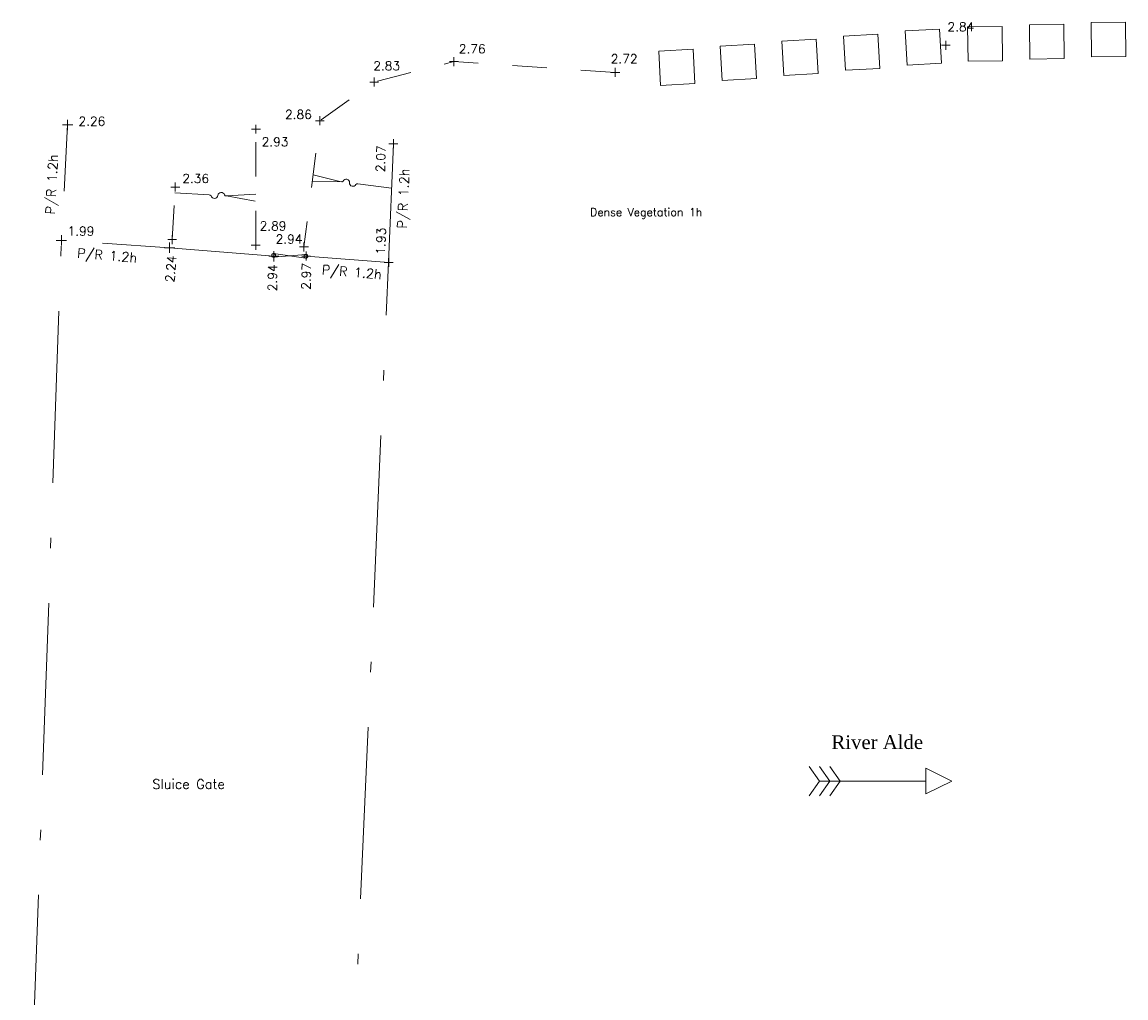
# Model space of a CAD drawing. Header units: metres. Extents: x 639013 to 639566, y 257273 to 257664.
# Tile 48 of 78: x 639085 to 639117, y 257624 to 257652. Entities that reach past the tile are written whole.
import ezdxf
from ezdxf.enums import TextEntityAlignment as Align

# ---------------------------------------------------------------- set-up
doc = ezdxf.new("R2010")
doc.units = ezdxf.units.M
doc.linetypes.add('65208756-SWE-ZZ-XX-M-C-0002-FC06T002$0$03', pattern=[3, 1, -1, 1])
doc.linetypes.add('65208756-SWE-ZZ-XX-M-C-0002-FC06T002$0$18', pattern=[13.5, 5, -1.6, 0.3, -1.6, 5])
for name, color, linetype, lineweight in [('65208756-SWE-ZZ-XX-M-C-0002-FC06T002$0$0not0', 253, 'Continuous', 0), ('65208756-SWE-ZZ-XX-M-C-0002-FC06T002$0$SS_BANK_BOT', 253, '65208756-SWE-ZZ-XX-M-C-0002-FC06T002$0$03', 0), ('65208756-SWE-ZZ-XX-M-C-0002-FC06T002$0$SS_BANK_TOP', 253, '65208756-SWE-ZZ-XX-M-C-0002-FC06T002$0$03', 0), ('65208756-SWE-ZZ-XX-M-C-0002-FC06T002$0$SS_FENCE', 253, '65208756-SWE-ZZ-XX-M-C-0002-FC06T002$0$18', 0), ('65208756-SWE-ZZ-XX-M-C-0002-FC06T002$0$SS_GATE', 253, 'Continuous', 0), ('65208756-SWE-ZZ-XX-M-C-0002-FC06T002$0$SS_HEDGE', 253, 'Continuous', 0), ('65208756-SWE-ZZ-XX-M-C-0002-FC06T002$0$SS_SLOPE', 253, 'Continuous', 0), ('65208756-SWE-ZZ-XX-M-C-0002-FC06T002$0$SS_Text_bold', 253, 'Continuous', 0), ('65208756-SWE-ZZ-XX-M-C-0002-FC06T002$0$SS_TEXT_GEN', 253, 'Continuous', 0), ('65208756-SWE-ZZ-XX-M-C-0002-FC06T002$0$SS_TXT_LEV_BANK', 253, 'Continuous', 0), ('65208756-SWE-ZZ-XX-M-C-0002-FC06T002$0$SS_TXT_LEV_GEN', 253, 'Continuous', 0), ('65208756-SWE-ZZ-XX-M-C-0002-FC06T002$0$SS_WATER', 253, 'Continuous', 0)]:
    doc.layers.add(name, color=color, linetype=linetype, lineweight=lineweight)
doc.layers.add('Z-Xref', color=7, linetype='Continuous')
doc.styles.add('65208756-SWE-ZZ-XX-M-C-0002-FC06T002$0$ROMANS', font='ROMANS')
doc.styles.add('65208756-SWE-ZZ-XX-M-C-0002-FC06T002$0$Romantics', font='romantic.ttf')

# ---------------------------------------------------------------- blocks, each defined once
blk = doc.blocks.new('65208756-SWE-ZZ-XX-M-C-0002-FC06T002')
at = {"layer": '65208756-SWE-ZZ-XX-M-C-0002-FC06T002$0$0not0', "linetype": 'Continuous'}
for p, q in [((639111.54, 257651.36), (639111.54, 257651.62)), ((639111.41, 257651.49), (639111.67, 257651.49)), ((639097.084, 257651.014), (639097.344, 257651.014)), ((639097.214, 257650.884), (639097.214, 257651.144)), ((639101.784, 257650.699), (639102.044, 257650.699)), ((639101.914, 257650.569), (639101.914, 257650.829)), ((639094.766, 257650.42), (639095.026, 257650.42)), ((639094.896, 257650.29), (639094.896, 257650.55)), ((639085.968, 257649.02), (639085.968, 257649.32)), ((639093.313, 257649.162), (639093.313, 257649.422)), ((639085.818, 257649.17), (639086.118, 257649.17)), ((639091.322, 257649.048), (639091.582, 257649.048)), ((639091.452, 257648.918), (639091.452, 257649.178)), ((639093.183, 257649.292), (639093.443, 257649.292)), ((639095.454, 257648.496), (639095.454, 257648.756)), ((639095.324, 257648.626), (639095.584, 257648.626)), ((639089.104, 257647.234), (639089.104, 257647.494)), ((639088.974, 257647.364), (639089.234, 257647.364)), ((639085.64, 257645.81), (639085.94, 257645.81)), ((639085.79, 257645.66), (639085.79, 257645.96)), ((639088.883, 257645.833), (639089.143, 257645.833)), ((639089.013, 257645.703), (639089.013, 257645.963)), ((639091.447, 257645.539), (639091.447, 257645.799)), ((639088.788, 257645.597), (639089.088, 257645.597)), ((639088.938, 257645.447), (639088.938, 257645.747)), ((639091.317, 257645.669), (639091.577, 257645.669)), ((639091.974, 257645.199), (639091.974, 257645.499)), ((639092.72, 257645.622), (639092.98, 257645.622)), ((639092.85, 257645.492), (639092.85, 257645.752)), ((639092.915, 257645.223), (639092.915, 257645.483)), ((639091.824, 257645.349), (639092.124, 257645.349)), ((639091.912, 257645.374), (639091.915, 257645.388)), ((639091.915, 257645.359), (639091.912, 257645.374)), ((639091.915, 257645.388), (639091.92, 257645.401)), ((639091.92, 257645.346), (639091.915, 257645.359)), ((639091.92, 257645.401), (639091.929, 257645.412)), ((639091.929, 257645.335), (639091.92, 257645.346)), ((639091.929, 257645.412), (639091.94, 257645.421)), ((639091.94, 257645.326), (639091.929, 257645.335)), ((639091.94, 257645.421), (639091.953, 257645.427)), ((639091.953, 257645.321), (639091.94, 257645.326)), ((639091.953, 257645.427), (639091.967, 257645.429)), ((639091.967, 257645.319), (639091.953, 257645.321)), ((639091.967, 257645.429), (639091.982, 257645.427)), ((639091.982, 257645.321), (639091.967, 257645.319)), ((639091.982, 257645.427), (639091.995, 257645.421)), ((639091.995, 257645.326), (639091.982, 257645.321)), ((639091.995, 257645.421), (639092.006, 257645.412)), ((639092.006, 257645.335), (639091.995, 257645.326)), ((639092.006, 257645.412), (639092.015, 257645.401)), ((639092.015, 257645.346), (639092.006, 257645.335)), ((639092.015, 257645.401), (639092.02, 257645.388)), ((639092.02, 257645.359), (639092.015, 257645.346)), ((639092.02, 257645.388), (639092.022, 257645.374)), ((639092.022, 257645.374), (639092.02, 257645.359)), ((639092.785, 257645.353), (639093.045, 257645.353)), ((639092.852, 257645.349), (639092.854, 257645.363)), ((639092.854, 257645.335), (639092.852, 257645.349)), ((639092.854, 257645.363), (639092.86, 257645.377)), ((639092.86, 257645.322), (639092.854, 257645.335)), ((639092.86, 257645.377), (639092.868, 257645.388)), ((639092.868, 257645.311), (639092.86, 257645.322)), ((639092.868, 257645.388), (639092.879, 257645.396)), ((639092.879, 257645.302), (639092.868, 257645.311)), ((639092.879, 257645.396), (639092.893, 257645.402)), ((639092.893, 257645.296), (639092.879, 257645.302)), ((639092.893, 257645.402), (639092.907, 257645.404)), ((639092.907, 257645.294), (639092.893, 257645.296)), ((639092.907, 257645.404), (639092.921, 257645.402)), ((639092.921, 257645.296), (639092.907, 257645.294)), ((639092.921, 257645.402), (639092.934, 257645.396)), ((639092.934, 257645.302), (639092.921, 257645.296)), ((639092.934, 257645.396), (639092.945, 257645.388)), ((639092.945, 257645.311), (639092.934, 257645.302)), ((639092.945, 257645.388), (639092.954, 257645.377)), ((639092.954, 257645.322), (639092.945, 257645.311)), ((639092.954, 257645.377), (639092.96, 257645.363)), ((639092.96, 257645.335), (639092.954, 257645.322)), ((639092.96, 257645.363), (639092.962, 257645.349)), ((639092.962, 257645.349), (639092.96, 257645.335)), ((639095.185, 257645.168), (639095.445, 257645.168)), ((639095.191, 257645.171), (639095.451, 257645.171)), ((639095.315, 257645.038), (639095.315, 257645.298)), ((639095.321, 257645.041), (639095.321, 257645.301))]:
    blk.add_line(p, q, dxfattribs=at)
at = {"layer": '65208756-SWE-ZZ-XX-M-C-0002-FC06T002$0$SS_BANK_BOT'}
blk.add_line((639089.013, 257645.833), (639089.104, 257647.364), dxfattribs=at)
at = {"layer": '65208756-SWE-ZZ-XX-M-C-0002-FC06T002$0$SS_BANK_TOP'}
blk.add_line((639091.447, 257645.669), (639091.452, 257649.048), dxfattribs=at)
at = {"layer": '65208756-SWE-ZZ-XX-M-C-0002-FC06T002$0$SS_BANK_TOP', "flags": 128}
blk.add_lwpolyline([(639101.914, 257650.699), (639097.214, 257651.014), (639094.896, 257650.42), (639093.313, 257649.292), (639092.85, 257645.622)], dxfattribs=at)
at = {"layer": '65208756-SWE-ZZ-XX-M-C-0002-FC06T002$0$SS_FENCE'}
blk.add_line((639095.321, 257645.171), (639092.915, 257645.353), dxfattribs=at)
at = {"layer": '65208756-SWE-ZZ-XX-M-C-0002-FC06T002$0$SS_FENCE', "flags": 128}
for points in [[(639084.643, 257613.267), (639085.79, 257645.81), (639085.968, 257649.17)], [(639095.454, 257648.626), (639095.315, 257645.168), (639093.894, 257612.812)], [(639091.974, 257645.349), (639088.938, 257645.597), (639085.79, 257645.81)]]:
    blk.add_lwpolyline(points, dxfattribs=at)
at = {"layer": '65208756-SWE-ZZ-XX-M-C-0002-FC06T002$0$SS_GATE'}
for p, q in [((639092.907, 257645.294), (639091.967, 257645.429)), ((639092.907, 257645.404), (639091.967, 257645.319))]:
    blk.add_line(p, q, dxfattribs=at)
at = {"layer": '65208756-SWE-ZZ-XX-M-C-0002-FC06T002$0$SS_HEDGE'}
for p, q in [((639110.356, 257651.907), (639111.355, 257651.964)), ((639110.413, 257650.909), (639110.356, 257651.907)), ((639111.355, 257651.964), (639111.411, 257650.965)), ((639112.176, 257652.026), (639113.176, 257652.036)), ((639112.186, 257651.026), (639112.176, 257652.026)), ((639113.176, 257652.036), (639113.186, 257651.036)), ((639113.975, 257652.09), (639114.974, 257652.101)), ((639113.985, 257651.09), (639113.975, 257652.09)), ((639114.974, 257652.101), (639114.985, 257651.101)), ((639115.773, 257652.155), (639116.773, 257652.165)), ((639115.784, 257651.155), (639115.773, 257652.155)), ((639116.773, 257652.165), (639116.784, 257651.165)), ((639106.768, 257651.612), (639107.767, 257651.669)), ((639106.825, 257650.614), (639106.768, 257651.612)), ((639107.767, 257651.669), (639107.824, 257650.671)), ((639108.562, 257651.76), (639109.561, 257651.816)), ((639108.619, 257650.761), (639108.562, 257651.76)), ((639109.561, 257651.816), (639109.618, 257650.818)), ((639103.181, 257651.317), (639104.179, 257651.374)), ((639103.237, 257650.319), (639103.181, 257651.317)), ((639104.179, 257651.374), (639104.236, 257650.376)), ((639104.974, 257651.465), (639105.973, 257651.522)), ((639105.031, 257650.466), (639104.974, 257651.465)), ((639105.973, 257651.522), (639106.03, 257650.523)), ((639111.411, 257650.965), (639110.413, 257650.909)), ((639113.186, 257651.036), (639112.186, 257651.026)), ((639114.985, 257651.101), (639113.985, 257651.09)), ((639116.784, 257651.165), (639115.784, 257651.155)), ((639107.824, 257650.671), (639106.825, 257650.614)), ((639109.618, 257650.818), (639108.619, 257650.761)), ((639104.236, 257650.376), (639103.237, 257650.319)), ((639106.03, 257650.523), (639105.031, 257650.466))]:
    blk.add_line(p, q, dxfattribs=at)
at = {"layer": '65208756-SWE-ZZ-XX-M-C-0002-FC06T002$0$SS_SLOPE'}
for p, q in [((639093.115, 257647.723), (639093.933, 257647.52)), ((639093.933, 257647.52), (639093.091, 257647.528)), ((639093.933, 257647.52), (639093.933, 257647.52)), ((639094.421, 257647.457), (639095.398, 257647.335)), ((639090.092, 257647.133), (639089.094, 257647.193)), ((639091.446, 257647.156), (639090.592, 257647.106)), ((639090.592, 257647.106), (639091.435, 257646.957)), ((639090.592, 257647.106), (639090.592, 257647.106))]:
    blk.add_line(p, q, dxfattribs=at)
for centre, major_axis, start_param, end_param in [((639093.949, 257647.567), (-0.0167, 0.0463), 2.459792, 3.716204), ((639094.078, 257647.493), (-0.0339, 0.0936), 4.321367, 7.046502), ((639094.276, 257647.484), (-0.0339, 0.0936), 1.179774, 3.904909), ((639094.405, 257647.41), (-0.0167, 0.0463), 5.601384, 6.857797)]:
    blk.add_ellipse(centre, major_axis=major_axis, ratio=1, start_param=start_param, end_param=end_param, dxfattribs=at)
at = {"layer": '65208756-SWE-ZZ-XX-M-C-0002-FC06T002$0$SS_SLOPE', "extrusion": (0, 0, -1)}
for centre, major_axis, start_param, end_param in [((639090.1, 257647.083), (0.0253, 0.0431), 5.601384, 6.857797), ((639090.242, 257647.133), (0.0512, 0.0873), 1.179774, 3.904909), ((639090.442, 257647.105), (0.0512, 0.0873), 4.321367, 7.046502), ((639090.584, 257647.155), (0.0253, 0.0431), 2.459792, 3.716204)]:
    blk.add_ellipse(centre, major_axis=major_axis, ratio=1, start_param=start_param, end_param=end_param, dxfattribs=at)
at = {"layer": '65208756-SWE-ZZ-XX-M-C-0002-FC06T002$0$SS_WATER'}
for p, q in [((639107.562, 257630.498), (639107.862, 257630.073)), ((639107.862, 257630.498), (639108.162, 257630.073)), ((639108.162, 257630.498), (639108.462, 257630.073)), ((639110.962, 257630.448), (639111.712, 257630.073)), ((639110.962, 257630.073), (639110.962, 257630.448)), ((639107.862, 257630.073), (639107.562, 257629.648)), ((639108.162, 257630.073), (639107.862, 257629.648)), ((639110.962, 257630.073), (639107.862, 257630.073)), ((639108.462, 257630.073), (639108.162, 257629.648)), ((639110.962, 257629.698), (639110.962, 257630.073)), ((639111.712, 257630.073), (639110.962, 257629.698))]:
    blk.add_line(p, q, dxfattribs=at)
at = {"layer": '65208756-SWE-ZZ-XX-M-C-0002-FC06T002$0$SS_Text_bold', "style": '65208756-SWE-ZZ-XX-M-C-0002-FC06T002$0$Romantics'}
blk.add_text('River Alde', height=0.4, rotation=0.0408, dxfattribs=at).set_placement((639108.211, 257631.005))
at = {"layer": '65208756-SWE-ZZ-XX-M-C-0002-FC06T002$0$SS_TEXT_GEN', "style": '65208756-SWE-ZZ-XX-M-C-0002-FC06T002$0$ROMANS'}
for rotation, p in [(86.96, (639085.773, 257648.303)), (87.4492, (639096.001, 257647.893)), (355.333, (639087.975, 257645.085)), (355.333, (639095.098, 257644.601))]:
    blk.add_text('P/R 1.2h', height=0.274, rotation=rotation, dxfattribs=at).set_placement(p, align=Align.BOTTOM_RIGHT)
blk.add_text('Dense Vegetation 1h', height=0.234, dxfattribs=at).set_placement((639101.182, 257646.753), align=Align.TOP_LEFT)
blk.add_text('Sluice Gate', height=0.278, dxfattribs=at).set_placement((639088.437, 257629.846))
at = {"layer": '65208756-SWE-ZZ-XX-M-C-0002-FC06T002$0$SS_TXT_LEV_BANK', "style": '65208756-SWE-ZZ-XX-M-C-0002-FC06T002$0$ROMANS'}
for s, p in [('2.76', (639097.36, 257651.178)), ('2.83', (639094.87, 257650.683)), ('2.86', (639092.3, 257649.269)), ('2.93', (639091.62, 257648.471)), ('2.36', (639089.309, 257647.405)), ('2.89', (639091.561, 257646.022)), ('2.94', (639092.027, 257645.641))]:
    blk.add_text(s, height=0.26, dxfattribs=at).set_placement(p, align=Align.BOTTOM_LEFT)
at = {"layer": '65208756-SWE-ZZ-XX-M-C-0002-FC06T002$0$SS_TXT_LEV_GEN', "style": '65208756-SWE-ZZ-XX-M-C-0002-FC06T002$0$ROMANS'}
for s, p in [('2.84', (639111.587, 257651.819)), ('2.72', (639101.784, 257650.889)), ('2.26', (639086.286, 257649.07)), ('1.99', (639085.968, 257645.875))]:
    blk.add_text(s, height=0.26, dxfattribs=at).set_placement(p, align=Align.BOTTOM_LEFT)
for s, rotation, p in [('2.07', 87.6897, (639095.279, 257647.788)), ('1.93', 87.6897, (639095.283, 257645.394)), ('2.24', 85.6405, (639089.151, 257644.577)), ('2.94', 89.2424, (639092.136, 257644.329)), ('2.97', 88.6353, (639093.115, 257644.37))]:
    blk.add_text(s, height=0.26, rotation=rotation, dxfattribs=at).set_placement(p, align=Align.BOTTOM_LEFT)

msp = doc.modelspace()

# ---------------------------------------------------------------- block references
at = {"layer": 'Z-Xref', "linetype": 'Continuous'}
msp.add_blockref('65208756-SWE-ZZ-XX-M-C-0002-FC06T002', (0, 0), dxfattribs=at)

doc.saveas('drawing.dxf')
